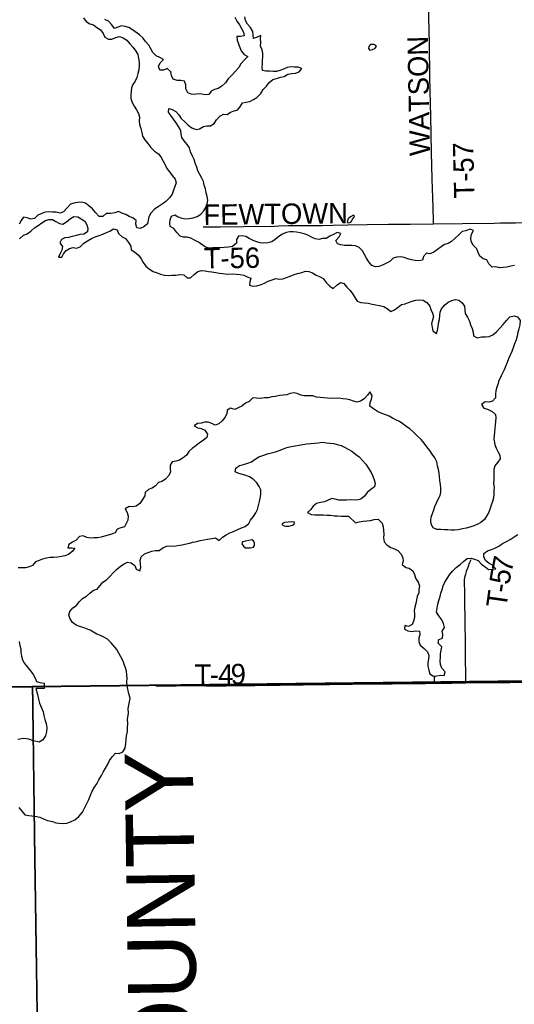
# Model space of a CAD drawing. Header units: feet. Extents: x 2113747 to 2516209, y 960708 to 1356798.
# Tile 34 of 244: x 2358659 to 2365910, y 1086864 to 1101303. Entities that reach past the tile are written whole.
import ezdxf

# ---------------------------------------------------------------- set-up
doc = ezdxf.new("R2010")
doc.units = ezdxf.units.FT
doc.header["$MEASUREMENT"] = 0
doc.linetypes.add('OhDOT_USTN3', pattern=[0.22, 0.165, -0.055])
for name, color, linetype in [('0_Xref', 7, 'Continuous'), ('GM_X_Adjacent_County', 251, 'OhDOT_USTN3'), ('GM_X_Adjacent_County_Text', 251, 'Continuous'), ('GM_X_County', 251, 'OhDOT_USTN3'), ('GM_X_Major_Lake', 5, 'Continuous'), ('GM_X_Minor_Lake', 5, 'Continuous'), ('GM_X_Minor_River', 5, 'Continuous'), ('GM_X_Township', 251, 'OhDOT_USTN3'), ('GM_X_Township_Road', 4, 'Continuous'), ('GM_X_Township_Road_Text', 4, 'Continuous')]:
    doc.layers.add(name, color=color, linetype=linetype)
doc.layers.add('GM_X_Major_Lake(Construction)', color=5, linetype='Continuous', lineweight=13)
doc.styles.add('Styledgn030', font='dgn030.shx')

# ---------------------------------------------------------------- blocks, each defined once
blk = doc.blocks.new('POR')
at = {"layer": 'GM_X_Adjacent_County', "flags": 128}
for points in [[(2461446, 1146481), (2461815, 1146508), (2468501, 1146594), (2468903, 1146602), (2469250, 1146608), (2470516, 1146626), (2470658, 1146630), (2470854, 1146632), (2471224, 1146630), (2471501, 1146638), (2471535, 1146638), (2471569, 1146639), (2471852, 1146646), (2472669, 1146652), (2474029, 1146683), (2475461, 1146714), (2475598, 1146706), (2476719, 1146718), (2477075, 1146717), (2477431, 1146718), (2477862, 1146726), (2479217, 1146735), (2479591, 1146751), (2480562, 1146753), (2481240, 1146773), (2481592, 1146776), (2485346, 1146802), (2486294, 1146820), (2487526, 1146842), (2487813, 1146848), (2488775, 1146866), (2489784, 1146884), (2492871, 1146938), (2495470, 1146984), (2496130, 1147000), (2496768, 1147012), (2500522, 1147082), (2506258, 1147195), (2506689, 1147200), (2510324, 1147267), (2514318, 1147339), (2514417, 1142875), (2514429, 1142363), (2514456, 1141125), (2514543, 1137215), (2514552, 1136812), (2514607, 1134338), (2514661, 1131872), (2514669, 1131502), (2514823, 1124636), (2514949, 1121808), (2514964, 1121188), (2514978, 1117767), (2515134, 1110742), (2515205, 1107560), (2515275, 1104406), (2515284, 1104009), (2515312, 1102739), (2515440, 1096979), (2515498, 1094334), (2515501, 1094220), (2515531, 1092867), (2515615, 1089067), (2515733, 1083755), (2515777, 1081801), (2515852, 1078428), (2515971, 1073145), (2516037, 1070207), (2516095, 1067574), (2516120, 1066464), (2516201, 1062833), (2516209, 1062481), (2512567, 1062381), (2509164, 1062287), (2505810, 1062193), (2500621, 1062048), (2500414, 1062042), (2498309, 1061984), (2495107, 1061896), (2492469, 1061823), (2489822, 1061750), (2486104, 1061658), (2485005, 1061642), (2479733, 1061565), (2476570, 1061518), (2473214, 1061468), (2472728, 1061433), (2471933, 1061428), (2470175, 1061423), (2468742, 1061393), (2467237, 1061378), (2466844, 1061372), (2464849, 1061343), (2462350, 1061327), (2459830, 1061311), (2458722, 1061304), (2458011, 1061300), (2455381, 1061284), (2453535, 1061272), (2449492, 1061229), (2449376, 1061228), (2449282, 1061227), (2449065, 1061224), (2448923, 1061223), (2448740, 1061222), (2448613, 1061220), (2448474, 1061218), (2448409, 1061217), (2448115, 1061214), (2448102, 1061214), (2447998, 1061213), (2447868, 1061211), (2447734, 1061209), (2447544, 1061207), (2447405, 1061205), (2447279, 1061204), (2447148, 1061202), (2447039, 1061201), (2446927, 1061200), (2446865, 1061199), (2446737, 1061197), (2446704, 1061197), (2446530, 1061195), (2442614, 1061148), (2437390, 1061085), (2433044, 1061031), (2432611, 1061026), (2432542, 1064699), (2432414, 1071500), (2429751, 1071479), (2427171, 1071459), (2425200, 1071443), (2424849, 1071441), (2422738, 1071424), (2419992, 1071403), (2417303, 1071375), (2415738, 1071335), (2413099, 1071267), (2412743, 1071257), (2411790, 1071233), (2411809, 1070008), (2411868, 1066266), (2411872, 1065982), (2411934, 1062301), (2411955, 1060661), (2409201, 1060630), (2406943, 1060605), (2403484, 1060566), (2401658, 1060545), (2401082, 1060539), (2397145, 1060494), (2396853, 1060491), (2396714, 1060489), (2396646, 1060488), (2396320, 1060485), (2395972, 1060481), (2395754, 1060478), (2395607, 1060476), (2395309, 1060473), (2395153, 1060471), (2394961, 1060469), (2394781, 1060467), (2393076, 1060448), (2390208, 1060416), (2389372, 1060406), (2387879, 1060389), (2386524, 1060374), (2384816, 1060355), (2379836, 1060307), (2379648, 1060305), (2377958, 1060290), (2374357, 1060257), (2370152, 1060185), (2369459, 1060173), (2362013, 1060046), (2361743, 1060041), (2359309, 1060000), (2359287, 1061492), (2359267, 1062870), (2359263, 1063113), (2359261, 1063309), (2359227, 1064330), (2359227, 1064612), (2359220, 1064806), (2359220, 1064937), (2359209, 1065466), (2359204, 1065780), (2359201, 1066097), (2359199, 1066419), (2359197, 1066642), (2359192, 1066862), (2359186, 1066908), (2359177, 1067589), (2359175, 1067907), (2359167, 1068297), (2359157, 1068672), (2359151, 1068908), (2359149, 1069014), (2359121, 1070553), (2359123, 1070999), (2359120, 1072859), (2359117, 1073113), (2359100, 1074264), (2359077, 1075795), (2358989, 1081862), (2358880, 1089100), (2358848, 1091522), (2360599, 1091542), (2360811, 1091544), (2363494, 1091575), (2364291, 1091584), (2365146, 1091594), (2368829, 1091637), (2374063, 1091696), (2378988, 1091751), (2379221, 1091753), (2380307, 1091766), (2382125, 1091787), (2382074, 1096083), (2382044, 1104151), (2381679, 1116097), (2381624, 1118858), (2381544, 1122872), (2381524, 1123853), (2381422, 1128859), (2381409, 1129491), (2381388, 1130504), (2381380, 1130882), (2381343, 1132210), (2381336, 1132676), (2381334, 1132856), (2381269, 1137568), (2381235, 1140057), (2381158, 1145150), (2382496, 1145180), (2383055, 1145188), (2388382, 1145259), (2390179, 1145300), (2390674, 1145305), (2391157, 1145315), (2393911, 1145372), (2398484, 1145471), (2403523, 1145588), (2407758, 1145683), (2412897, 1145794), (2413179, 1145801), (2418494, 1145897), (2418652, 1145879), (2418971, 1145882), (2421201, 1145935), (2430211, 1146047), (2431501, 1146076), (2431940, 1146079), (2433884, 1146098), (2434890, 1146115), (2439879, 1146170), (2442911, 1146233), (2443037, 1146236), (2444274, 1146267), (2444666, 1146263), (2445581, 1146287), (2449101, 1146335), (2449776, 1146343), (2450051, 1146346), (2450451, 1146366), (2450952, 1146363), (2452179, 1146359), (2453860, 1146380), (2454115, 1146384), (2454401, 1146388), (2454737, 1146393), (2454902, 1146395), (2456023, 1146410), (2459610, 1146457), (2461446, 1146481)], [(2346501, 996686), (2346283, 996665), (2345680, 996660), (2344145, 996646), (2344130, 996649), (2344060, 996659), (2344005, 996663), (2343946, 996664), (2343923, 996665), (2343899, 996665), (2343806, 996663), (2343772, 996662), (2343731, 996662), (2343640, 996661), (2343440, 996660), (2343358, 996661), (2343347, 996661), (2343337, 996662), (2343275, 996668), (2343254, 996670), (2343129, 996670), (2342883, 996665), (2342703, 996664), (2342492, 996666), (2342051, 996672), (2342025, 996674), (2342005, 996677), (2341988, 996683), (2338743, 996679), (2335510, 996692), (2333434, 996701), (2332100, 996700), (2329181, 996697), (2329152, 995411), (2329124, 994175), (2326840, 994249), (2326566, 994258), (2323302, 994364), (2318495, 994521), (2318418, 991580), (2318389, 990457), (2318357, 989169), (2318255, 985163), (2318188, 982547), (2318166, 981646), (2318061, 978159), (2317909, 973125), (2317887, 972409), (2317774, 968635), (2317750, 967874), (2315491, 967887), (2314260, 967896), (2311196, 967914), (2309088, 967943), (2307368, 967969), (2304256, 968014), (2303811, 968017), (2303354, 968019), (2303003, 968024), (2302648, 968030), (2302233, 968036), (2301830, 968022), (2300402, 968044), (2300069, 968049), (2297101, 968095), (2296592, 968103), (2292919, 968108), (2288216, 968150), (2287501, 968160), (2286951, 968168), (2285626, 968187), (2280722, 968218), (2272659, 968235), (2270238, 968238), (2265711, 968240), (2264331, 968240), (2260640, 968285), (2260946, 968539), (2261456, 968823), (2262477, 969650), (2262984, 969822), (2263502, 969934), (2264011, 970226), (2264085, 970742), (2263732, 971249), (2263225, 971652), (2263021, 971730), (2262781, 971821), (2262721, 971844), (2262214, 971872), (2261703, 971959), (2260105, 972490), (2259584, 972510), (2259079, 972653), (2258559, 972903), (2258050, 972955), (2257525, 973068), (2256998, 973008), (2256626, 972503), (2255796, 970471), (2255025, 968928), (2254521, 968572), (2253837, 968476), (2253355, 968407), (2252800, 968322), (2251259, 968089), (2245496, 967220), (2243670, 966925), (2240387, 966394), (2235785, 965650), (2235507, 965607), (2232817, 965186), (2232372, 965117), (2231408, 964969), (2231146, 964928), (2230233, 964788), (2224423, 963889), (2224410, 963887), (2223431, 963729), (2220392, 963239), (2216348, 962587), (2213677, 962155), (2211388, 961785), (2205329, 960811), (2204689, 960708), (2204662, 968294), (2204646, 972822), (2204646, 972877), (2204618, 980822), (2204600, 985576), (2204621, 987650), (2204548, 994125), (2204539, 995545), (2204528, 997304), (2204524, 998046), (2204498, 1002246), (2204460, 1006231), (2204446, 1007585), (2204396, 1012421), (2204391, 1012891), (2204405, 1018278), (2204394, 1019758), (2204396, 1020517), (2204379, 1020841), (2204391, 1021803), (2204388, 1022494), (2204388, 1022770), (2204388, 1022837), (2204387, 1023044), (2204303, 1026249), (2204359, 1029499), (2204344, 1030439), (2204262, 1034310), (2204255, 1035776), (2204229, 1040690), (2204199, 1046565), (2204184, 1049044), (2204131, 1055650), (2204109, 1058317), (2204108, 1058407), (2204102, 1059211), (2204097, 1059892), (2204085, 1062073), (2204074, 1062671), (2204592, 1062652), (2205426, 1062621), (2210448, 1062486), (2212077, 1062442), (2214252, 1062298), (2216024, 1062234), (2218716, 1062135), (2224371, 1061928), (2226221, 1061860), (2226856, 1061837), (2228638, 1061772), (2234873, 1061544), (2237828, 1061436), (2239174, 1061390), (2240259, 1061347), (2240479, 1061338), (2245773, 1061157), (2247613, 1061077), (2251064, 1060965), (2252022, 1060939), (2254917, 1060860), (2259350, 1060738), (2259905, 1060723), (2262069, 1060670), (2262468, 1060662), (2262494, 1060660), (2262578, 1060658), (2262905, 1060648), (2263523, 1060622), (2264179, 1060605), (2264764, 1060590), (2266030, 1060558), (2267009, 1060529), (2267105, 1064278), (2267119, 1064405), (2267123, 1064546), (2267218, 1067680), (2267224, 1068546), (2267310, 1072879), (2267407, 1076551), (2267570, 1083741), (2267583, 1084035), (2267594, 1084592), (2267628, 1085890), (2267674, 1087762), (2267760, 1089304), (2267778, 1090418), (2268200, 1090405), (2270733, 1090435), (2271751, 1090471), (2272585, 1090487), (2273842, 1090511), (2274067, 1090515), (2275300, 1090545), (2275354, 1090544), (2275965, 1090561), (2276111, 1090564), (2279737, 1090638), (2280571, 1090646), (2281184, 1090660), (2283974, 1090692), (2287536, 1090733), (2291695, 1090779), (2294190, 1090795), (2294565, 1090800), (2298147, 1090820), (2299145, 1090827), (2299895, 1090831), (2301402, 1090840), (2307056, 1090903), (2313863, 1090917), (2318107, 1090974), (2324108, 1091056), (2326732, 1091091), (2326938, 1091094), (2328615, 1091117), (2328725, 1091118), (2331837, 1091161), (2333216, 1091180), (2335157, 1091206), (2341799, 1091296), (2342697, 1091308), (2345661, 1091348), (2348514, 1091386), (2352195, 1091435), (2355371, 1091477), (2358848, 1091522), (2358880, 1089100), (2358989, 1081862), (2359077, 1075795), (2359100, 1074264), (2359117, 1073113), (2359120, 1072859), (2359123, 1070999), (2359121, 1070553), (2359149, 1069014), (2359151, 1068908), (2359157, 1068672), (2359167, 1068297), (2359175, 1067907), (2359177, 1067589), (2359186, 1066908), (2359192, 1066862), (2359197, 1066642), (2359199, 1066419), (2359201, 1066097), (2359204, 1065780), (2359209, 1065466), (2359220, 1064937), (2359220, 1064806), (2359227, 1064612), (2359227, 1064330), (2359261, 1063309), (2359263, 1063113), (2359267, 1062870), (2359287, 1061492), (2359309, 1060000), (2359372, 1054688), (2359375, 1054438), (2359384, 1053642), (2359405, 1051846), (2359411, 1051373), (2359435, 1049379), (2359498, 1044029), (2359500, 1043884), (2359531, 1041219), (2359561, 1038682), (2359563, 1038569), (2359598, 1035611), (2359633, 1032629), (2359687, 1028035), (2359700, 1026946), (2359745, 1022879), (2359781, 1019525), (2359871, 1011833), (2360041, 1004528), (2360047, 1003475), (2360075, 1000767), (2360086, 1000743), (2360092, 1000724), (2360095, 1000700), (2360092, 1000665), (2360090, 1000651), (2360085, 1000617), (2360080, 1000554), (2360079, 1000500), (2360082, 1000454), (2360084, 1000441), (2360087, 1000429), (2360088, 1000406), (2360088, 1000358), (2360097, 998033), (2360102, 996698), (2359652, 996691), (2358952, 996686), (2358943, 996687), (2358419, 996691), (2358033, 996691), (2357318, 996684), (2357119, 996682), (2357033, 996681), (2356729, 996679), (2356356, 996674), (2355850, 996669), (2355636, 996665), (2355399, 996667), (2355207, 996668), (2354923, 996669), (2354630, 996666), (2354311, 996664), (2353876, 996661), (2353810, 996664), (2353790, 996667), (2353730, 996667), (2353580, 996667), (2353354, 996664), (2353227, 996661), (2352936, 996661), (2352543, 996665), (2351984, 996653), (2350868, 996644), (2350165, 996644), (2349779, 996645), (2349617, 996647), (2349487, 996647), (2349403, 996652), (2349327, 996658), (2349265, 996660), (2349206, 996662), (2349161, 996661), (2349080, 996658), (2348736, 996661), (2347330, 996649), (2347068, 996654), (2346837, 996655), (2346771, 996660), (2346660, 996673), (2346582, 996686), (2346523, 996692), (2346501, 996686)]]:
    blk.add_lwpolyline(points, dxfattribs=at)
at = {"layer": 'GM_X_County', "flags": 128}
blk.add_lwpolyline([(2353397, 1222451), (2356858, 1222526), (2358764, 1222568), (2364180, 1222723), (2365829, 1222755), (2369645, 1222836), (2372194, 1222881), (2374472, 1222924), (2379690, 1223029), (2379735, 1219826), (2379742, 1219374), (2379833, 1216178), (2380014, 1209139), (2380003, 1203413), (2380022, 1202249), (2380179, 1195356), (2380181, 1194352), (2380359, 1187412), (2380412, 1186569), (2380419, 1184193), (2380463, 1181823), (2380682, 1170163), (2380746, 1166807), (2380771, 1165044), (2380824, 1161382), (2380824, 1161039), (2380878, 1157552), (2380892, 1156694), (2381026, 1152330), (2381034, 1152023), (2381158, 1145150), (2381235, 1140057), (2381269, 1137568), (2381334, 1132856), (2381336, 1132676), (2381343, 1132210), (2381380, 1130882), (2381388, 1130504), (2381409, 1129491), (2381422, 1128859), (2381524, 1123853), (2381544, 1122872), (2381624, 1118858), (2381679, 1116097), (2382044, 1104151), (2382074, 1096083), (2382125, 1091787), (2380307, 1091766), (2379221, 1091753), (2378988, 1091751), (2374063, 1091696), (2368829, 1091637), (2365146, 1091594), (2364291, 1091584), (2363494, 1091575), (2360811, 1091544), (2360599, 1091542), (2358848, 1091522), (2355371, 1091477), (2352195, 1091435), (2348514, 1091386), (2345661, 1091348), (2342697, 1091308), (2341799, 1091296), (2335157, 1091206), (2333216, 1091180), (2331837, 1091161), (2328725, 1091118), (2328615, 1091117), (2326938, 1091094), (2326732, 1091091), (2324108, 1091056), (2318107, 1090974), (2313863, 1090917), (2307056, 1090903), (2301402, 1090840), (2299895, 1090831), (2299145, 1090827), (2298147, 1090820), (2294565, 1090800), (2294190, 1090795), (2291695, 1090779), (2287536, 1090733), (2283974, 1090692), (2281184, 1090660), (2280571, 1090646), (2279737, 1090638), (2276111, 1090564), (2275965, 1090561), (2275354, 1090544), (2275300, 1090545), (2274067, 1090515), (2274049, 1092053), (2274045, 1093010), (2274019, 1094549), (2274003, 1096382), (2273944, 1101977), (2273923, 1103969), (2273928, 1105260), (2273895, 1107881), (2273890, 1108659), (2273892, 1109492), (2273890, 1109708), (2273889, 1109866), (2273885, 1110318), (2273884, 1110420), (2273881, 1110748), (2273878, 1111173), (2273872, 1111794), (2273868, 1112294), (2273861, 1113069), (2273860, 1113281), (2273857, 1113575), (2273857, 1113636), (2273852, 1114201), (2273851, 1114281), (2273848, 1114656), (2273845, 1115019), (2273878, 1116829), (2273877, 1118817), (2273859, 1119170), (2273866, 1121327), (2273809, 1124393), (2273800, 1125028), (2273794, 1125938), (2273794, 1126045), (2273791, 1126395), (2273784, 1127599), (2273782, 1127896), (2273782, 1128013), (2273776, 1128908), (2273762, 1131307), (2273735, 1134958), (2273727, 1137672), (2273708, 1143906), (2273707, 1144117), (2273652, 1147706), (2273648, 1148193), (2273645, 1148717), (2273636, 1149823), (2273632, 1150488), (2273596, 1155295), (2273585, 1158808), (2273560, 1160546), (2273539, 1163372), (2273486, 1167056), (2273465, 1168621), (2273462, 1168895), (2273426, 1173044), (2273428, 1173104), (2273415, 1174720), (2273392, 1176176), (2273394, 1176620), (2273384, 1177023), (2273358, 1177776), (2273351, 1179125), (2273359, 1179654), (2273321, 1182083), (2273216, 1187364), (2273164, 1190519), (2273176, 1191453), (2273228, 1192712), (2273152, 1195400), (2273193, 1198453), (2273071, 1206556), (2272991, 1215563), (2272975, 1216501), (2272977, 1217406), (2272968, 1218487), (2272962, 1219225), (2272959, 1219527), (2272955, 1219996), (2272952, 1220381), (2272949, 1220734), (2272946, 1221095), (2272941, 1221646), (2274226, 1221624), (2276584, 1221584), (2279436, 1221567), (2287284, 1221586), (2287634, 1221587), (2288155, 1221588), (2289133, 1221589), (2291838, 1221592), (2294724, 1221588), (2295595, 1221591), (2298613, 1221605), (2299175, 1221609), (2303374, 1221676), (2308426, 1221766), (2313088, 1221841), (2315600, 1221874), (2319071, 1221920), (2326584, 1222061), (2327982, 1222076), (2333341, 1222133), (2335682, 1222157), (2338510, 1222201), (2341239, 1222245), (2343737, 1222286), (2344324, 1222288), (2349300, 1222361), (2350843, 1222395), (2353397, 1222451)], dxfattribs=at)
at = {"layer": 'GM_X_Major_Lake'}
blk.add_line((2360233, 1091540), (2359019, 1091526), dxfattribs=at)
at = {"layer": 'GM_X_Major_Lake', "flags": 128}
for points in [[(2361815, 1101338), (2361844, 1101280), (2361881, 1101225), (2361912, 1101173), (2361939, 1101122), (2361952, 1101066), (2361895, 1101054), (2361844, 1101055), (2361847, 1101003), (2361867, 1100950), (2361888, 1100896), (2361907, 1100844), (2361950, 1100793), (2362004, 1100762), (2361953, 1100712), (2361902, 1100657), (2361873, 1100602), (2361824, 1100549), (2361775, 1100492), (2361717, 1100435), (2361676, 1100376), (2361622, 1100330), (2361567, 1100295), (2361515, 1100278), (2361464, 1100255), (2361433, 1100204), (2361383, 1100203), (2361330, 1100210), (2361274, 1100215), (2361222, 1100206), (2361172, 1100211), (2361122, 1100232), (2361093, 1100290), (2361093, 1100348), (2361074, 1100400), (2361022, 1100413), (2360970, 1100412), (2360909, 1100433), (2360886, 1100486), (2360875, 1100540), (2360820, 1100585), (2360767, 1100564), (2360715, 1100561), (2360695, 1100617), (2360717, 1100668), (2360766, 1100719), (2360715, 1100748), (2360658, 1100771), (2360609, 1100822), (2360580, 1100874), (2360551, 1100927), (2360506, 1100981), (2360469, 1101032), (2360418, 1101081), (2360312, 1101155), (2360258, 1101186), (2360205, 1101203), (2360151, 1101212), (2360099, 1101195), (2360048, 1101174), (2360012, 1101228), (2359959, 1101281), (2359909, 1101308)], [(2359596, 1101328), (2359635, 1101276), (2359686, 1101243), (2359740, 1101226), (2359791, 1101189), (2359844, 1101154), (2359881, 1101099)], [(2361387, 1098551), (2361410, 1098602), (2361419, 1098654), (2361410, 1098708), (2361395, 1098766), (2361384, 1098820), (2361363, 1098874), (2361352, 1098928), (2361331, 1098980), (2361300, 1099035), (2361269, 1099087), (2361255, 1099139), (2361230, 1099198), (2361215, 1099254), (2361186, 1099310), (2361163, 1099366), (2361150, 1099422), (2361113, 1099473), (2361070, 1099524), (2361035, 1099576), (2361028, 1099626), (2361020, 1099678), (2360989, 1099736), (2360954, 1099789), (2360913, 1099842), (2360874, 1099898), (2360841, 1099949), (2360846, 1100000), (2360896, 1099987), (2360947, 1099958), (2360990, 1099906), (2361025, 1099855), (2361078, 1099804), (2361131, 1099757), (2361182, 1099715), (2361245, 1099693), (2361296, 1099700), (2361352, 1099737), (2361404, 1099744), (2361456, 1099747), (2361509, 1099782), (2361546, 1099833), (2361595, 1099886), (2361649, 1099915), (2361699, 1099914), (2361750, 1099948), (2361804, 1099967), (2361858, 1099982), (2361897, 1100035), (2361926, 1100086), (2361980, 1100095), (2362034, 1100102), (2362085, 1100131), (2362136, 1100162), (2362195, 1100221), (2362228, 1100278), (2362277, 1100329), (2362318, 1100380), (2362372, 1100424), (2362423, 1100441), (2362481, 1100462), (2362539, 1100469), (2362590, 1100504), (2362648, 1100516), (2362702, 1100521), (2362756, 1100538), (2362795, 1100589), (2362741, 1100608), (2362687, 1100605), (2362632, 1100612), (2362580, 1100603), (2362527, 1100579), (2362475, 1100556), (2362423, 1100543), (2362373, 1100544), (2362321, 1100549), (2362269, 1100548), (2362219, 1100557), (2362212, 1100607), (2362219, 1100657), (2362218, 1100710), (2362225, 1100760), (2362226, 1100810), (2362215, 1100862), (2362192, 1100916), (2362193, 1100968), (2362192, 1101020), (2362193, 1101070), (2362141, 1101047), (2362089, 1101026), (2362082, 1101080), (2362077, 1101130), (2362044, 1101186), (2361997, 1101239), (2361972, 1101291), (2361959, 1101343)], [(2359881, 1101099), (2359906, 1101047), (2359959, 1101016), (2360011, 1101019), (2360070, 1101040), (2360122, 1101055), (2360178, 1101038), (2360231, 1101003), (2360274, 1100950), (2360323, 1100897), (2360363, 1100843), (2360390, 1100790), (2360401, 1100734), (2360412, 1100682), (2360413, 1100629), (2360404, 1100567), (2360389, 1100512), (2360376, 1100456), (2360351, 1100403), (2360316, 1100352), (2360297, 1100302), (2360292, 1100252), (2360287, 1100199), (2360288, 1100145), (2360307, 1100087), (2360338, 1100036), (2360370, 1099982), (2360399, 1099927), (2360414, 1099873), (2360413, 1099822), (2360418, 1099764), (2360435, 1099706), (2360450, 1099647), (2360461, 1099595), (2360492, 1099539), (2360536, 1099486), (2360581, 1099430), (2360634, 1099377), (2360693, 1099334), (2360734, 1099281), (2360763, 1099229), (2360792, 1099174), (2360817, 1099122), (2360856, 1099071), (2360893, 1099019), (2360938, 1098964), (2360952, 1098910), (2360914, 1098805), (2360895, 1098746), (2360856, 1098689), (2360803, 1098636), (2360749, 1098597), (2360688, 1098559), (2360635, 1098522), (2360582, 1098467), (2360555, 1098414), (2360542, 1098362), (2360531, 1098311), (2360478, 1098264), (2360426, 1098241), (2360376, 1098252), (2360361, 1098306), (2360368, 1098358), (2360317, 1098397), (2360266, 1098418), (2360216, 1098446), (2360159, 1098466), (2360107, 1098488), (2360053, 1098470), (2359989, 1098459), (2359929, 1098460), (2359878, 1098417), (2359826, 1098416), (2359773, 1098473), (2359727, 1098528), (2359674, 1098575), (2359622, 1098612), (2359565, 1098627), (2359511, 1098624), (2359453, 1098611), (2359402, 1098596), (2359349, 1098539), (2359304, 1098486), (2359252, 1098466), (2359194, 1098481), (2359142, 1098478), (2359087, 1098485), (2359033, 1098482), (2358982, 1098459), (2358926, 1098436), (2358875, 1098389), (2358823, 1098380), (2358771, 1098395), (2358716, 1098408), (2358683, 1098357), (2358654, 1098306)], [(2365199, 1098207), (2365145, 1098199), (2365096, 1098146), (2365045, 1098099), (2364992, 1098050), (2364941, 1098021), (2364889, 1098008), (2364836, 1097970), (2364784, 1097935), (2364733, 1097896), (2364673, 1097871), (2364621, 1097880), (2364580, 1097829), (2364563, 1097778), (2364509, 1097767), (2364459, 1097770), (2364405, 1097779), (2364352, 1097798), (2364298, 1097817), (2364248, 1097826), (2364190, 1097819), (2364136, 1097804), (2364085, 1097758), (2363978, 1097702), (2363926, 1097683), (2363874, 1097678), (2363824, 1097697), (2363780, 1097752), (2363745, 1097804), (2363712, 1097859), (2363683, 1097911), (2363638, 1097962), (2363584, 1097985), (2363529, 1097992), (2363473, 1097991), (2363423, 1097992), (2363369, 1098001), (2363319, 1098014), (2363296, 1098066), (2363341, 1098117), (2363366, 1098169), (2363315, 1098182), (2363258, 1098155), (2363204, 1098130), (2363151, 1098095), (2363097, 1098094), (2363045, 1098081), (2362989, 1098090), (2362936, 1098115), (2362883, 1098144), (2362831, 1098161), (2362771, 1098178), (2362718, 1098185), (2362668, 1098192), (2362618, 1098193), (2362566, 1098183), (2362511, 1098158), (2362459, 1098125), (2362406, 1098080), (2362355, 1098045), (2362297, 1098030), (2362239, 1098026), (2362187, 1098031), (2362134, 1098046), (2362082, 1098065), (2362023, 1098092), (2361973, 1098121), (2361920, 1098134), (2361866, 1098129), (2361839, 1098079), (2361836, 1098026), (2361781, 1097975), (2361719, 1097966), (2361657, 1097962), (2361605, 1097959), (2361541, 1097958), (2361489, 1097955), (2361437, 1097954), (2361385, 1097969), (2361279, 1098039), (2361222, 1098072), (2361170, 1098101), (2361116, 1098114), (2361063, 1098115), (2361011, 1098130), (2360962, 1098183), (2360917, 1098239), (2360866, 1098270), (2360861, 1098320), (2360866, 1098370), (2360883, 1098421), (2360935, 1098440), (2360985, 1098413), (2361036, 1098390), (2361088, 1098381), (2361144, 1098386), (2361204, 1098399), (2361260, 1098418), (2361315, 1098449), (2361360, 1098501), (2361387, 1098551)], [(2358659, 1098091), (2358716, 1098143), (2358769, 1098164), (2358823, 1098201), (2358878, 1098250), (2358931, 1098285), (2358982, 1098325), (2359036, 1098360), (2359088, 1098375), (2359138, 1098374), (2359190, 1098343), (2359241, 1098312), (2359291, 1098305), (2359345, 1098340), (2359402, 1098385), (2359455, 1098418), (2359511, 1098411), (2359562, 1098382), (2359615, 1098349), (2359646, 1098296), (2359657, 1098244), (2359654, 1098191), (2359602, 1098160), (2359543, 1098151), (2359491, 1098136), (2359431, 1098121), (2359375, 1098108), (2359321, 1098103), (2359270, 1098081), (2359247, 1098029), (2359286, 1097977), (2359279, 1097925), (2359254, 1097874), (2359227, 1097820), (2359277, 1097819), (2359302, 1097869), (2359339, 1097920), (2359390, 1097947), (2359442, 1097960), (2359492, 1097953), (2359544, 1097970), (2359599, 1098028), (2359655, 1098061), (2359712, 1098094), (2359768, 1098119), (2359825, 1098139), (2359877, 1098156), (2359931, 1098181), (2359982, 1098200), (2360034, 1098237), (2360086, 1098222), (2360109, 1098168), (2360160, 1098119), (2360211, 1098092), (2360256, 1098037), (2360287, 1097981), (2360292, 1097929), (2360343, 1097900), (2360402, 1097851), (2360441, 1097794), (2360468, 1097740), (2360509, 1097687), (2360564, 1097642), (2360617, 1097608), (2360675, 1097592), (2360726, 1097571), (2360782, 1097554), (2360840, 1097553), (2360892, 1097554), (2360948, 1097557), (2361008, 1097564), (2361064, 1097563), (2361115, 1097518), (2361165, 1097519), (2361217, 1097564), (2361270, 1097609), (2361323, 1097627), (2361378, 1097618), (2361428, 1097611), (2361478, 1097606), (2361534, 1097595), (2361587, 1097584), (2361637, 1097579)], [(2365914, 1097697), (2365859, 1097688), (2365803, 1097675), (2365747, 1097668), (2365695, 1097665), (2365642, 1097678), (2365588, 1097672), (2365537, 1097724), (2365510, 1097779), (2365454, 1097796), (2365403, 1097833), (2365382, 1097889), (2365361, 1097943), (2365308, 1097996), (2365277, 1098052), (2365271, 1098106), (2365284, 1098158), (2365311, 1098211), (2365261, 1098230), (2365209, 1098213), (2365199, 1098207)], [(2361637, 1097579), (2361699, 1097572), (2361783, 1097574), (2361839, 1097571), (2361893, 1097566), (2361944, 1097557), (2361996, 1097534), (2362047, 1097511), (2362032, 1097460), (2362029, 1097410), (2362079, 1097393), (2362137, 1097402), (2362197, 1097419), (2362248, 1097438), (2362304, 1097468), (2362360, 1097489), (2362413, 1097506), (2362464, 1097497), (2362518, 1097502), (2362569, 1097523), (2362625, 1097542), (2362681, 1097564), (2362732, 1097579), (2362796, 1097594), (2362848, 1097613), (2362900, 1097610), (2362952, 1097589), (2363005, 1097558), (2363056, 1097535), (2363106, 1097506), (2363151, 1097451), (2363205, 1097395), (2363257, 1097362), (2363310, 1097410), (2363362, 1097447), (2363412, 1097436), (2363457, 1097382), (2363502, 1097331), (2363541, 1097276), (2363608, 1097173), (2363662, 1097154), (2363712, 1097153), (2363768, 1097146), (2363827, 1097131), (2363881, 1097122), (2363933, 1097113), (2363996, 1097096), (2364048, 1097067), (2364099, 1097026), (2364153, 1097049), (2364206, 1097088), (2364257, 1097124), (2364309, 1097137), (2364361, 1097156), (2364413, 1097173), (2364468, 1097188), (2364520, 1097195), (2364573, 1097190), (2364627, 1097155), (2364672, 1097104), (2364685, 1097052), (2364711, 1097000), (2364726, 1096948), (2364709, 1096898), (2364698, 1096846), (2364705, 1096791), (2364718, 1096738), (2364769, 1096700), (2364784, 1096751), (2364793, 1096801), (2364800, 1096852), (2364812, 1096908), (2364817, 1096964), (2364824, 1097015), (2364845, 1097065), (2364888, 1097118), (2364940, 1097162), (2364995, 1097185), (2365047, 1097200), (2365097, 1097191), (2365148, 1097152), (2365179, 1097100), (2365186, 1097048), (2365189, 1096996), (2365226, 1096941), (2365256, 1096881), (2365269, 1096829), (2365292, 1096773), (2365309, 1096719), (2365314, 1096669), (2365367, 1096636), (2365430, 1096650), (2365486, 1096653), (2365542, 1096658), (2365594, 1096683), (2365647, 1096726), (2365698, 1096779), (2365745, 1096835), (2365798, 1096890), (2365847, 1096943), (2365907, 1096958)], [(2365907, 1096958), (2365959, 1096943), (2365994, 1096890), (2365992, 1096826), (2365979, 1096771), (2365964, 1096715), (2365953, 1096664), (2365938, 1096610), (2365913, 1096551), (2365894, 1096492), (2365875, 1096436), (2365850, 1096383), (2365823, 1096328), (2365806, 1096274), (2365783, 1096217), (2365764, 1096167), (2365739, 1096119), (2365719, 1096082), (2365679, 1095998)], [(2365679, 1095998), (2365672, 1095966), (2365653, 1095913), (2365642, 1095861), (2365637, 1095809), (2365636, 1095759), (2365591, 1095708), (2365537, 1095692), (2365481, 1095701), (2365430, 1095660), (2365465, 1095605), (2365517, 1095590), (2365584, 1095555), (2365637, 1095514), (2365638, 1095462), (2365635, 1095410), (2365632, 1095359), (2365623, 1095309), (2365620, 1095259), (2365615, 1095203), (2365608, 1095150), (2365624, 1095075), (2365643, 1095021), (2365668, 1094969), (2365699, 1094916), (2365702, 1094864), (2365667, 1094813), (2365624, 1094760), (2365611, 1094705), (2365610, 1094653), (2365609, 1094603), (2365610, 1094553), (2365607, 1094503), (2365616, 1094447), (2365611, 1094397), (2365610, 1094344), (2365605, 1094292), (2365592, 1094238), (2365569, 1094183), (2365556, 1094133), (2365535, 1094082), (2365504, 1094024), (2365473, 1093973), (2365420, 1093928), (2365366, 1093899), (2365315, 1093882), (2365259, 1093863), (2365203, 1093848), (2365149, 1093836), (2365088, 1093823), (2365036, 1093818), (2364986, 1093819), (2364936, 1093822), (2364886, 1093823), (2364835, 1093826), (2364777, 1093827), (2364723, 1093850), (2364692, 1093904), (2364685, 1093958), (2364694, 1094010), (2364711, 1094061), (2364730, 1094113), (2364747, 1094166), (2364770, 1094220)], [(2364770, 1094220), (2364795, 1094271), (2364824, 1094325), (2364835, 1094376), (2364832, 1094430), (2364827, 1094486), (2364819, 1094544), (2364814, 1094604), (2364809, 1094654), (2364798, 1094706), (2364785, 1094760), (2364774, 1094818), (2364743, 1094877), (2364706, 1094931), (2364671, 1094986), (2364626, 1095040), (2364590, 1095093), (2364543, 1095146), (2364488, 1095199), (2364431, 1095256), (2364378, 1095305), (2364327, 1095337), (2364277, 1095378), (2364226, 1095411), (2364175, 1095434), (2364125, 1095459), (2364074, 1095488), (2364012, 1095511), (2363957, 1095534), (2363907, 1095557), (2363846, 1095594), (2363793, 1095637), (2363796, 1095687), (2363817, 1095738), (2363826, 1095790), (2363793, 1095846), (2363756, 1095795), (2363711, 1095742), (2363658, 1095709), (2363606, 1095696), (2363554, 1095707), (2363501, 1095728), (2363451, 1095737), (2363399, 1095744), (2363345, 1095751), (2363229, 1095749), (2363172, 1095754), (2363064, 1095764), (2363010, 1095765), (2362956, 1095786), (2362904, 1095789), (2362830, 1095787), (2362779, 1095798), (2362729, 1095822), (2362679, 1095831), (2362627, 1095820), (2362575, 1095801), (2362523, 1095798), (2362467, 1095791), (2362409, 1095779), (2362355, 1095772), (2362302, 1095757), (2362246, 1095758), (2362188, 1095749), (2362126, 1095752), (2362076, 1095757), (2362025, 1095706), (2361969, 1095679), (2361916, 1095634), (2361862, 1095609), (2361811, 1095584), (2361752, 1095607), (2361699, 1095576), (2361694, 1095521), (2361667, 1095471), (2361630, 1095418), (2361579, 1095377), (2361525, 1095358), (2361475, 1095379), (2361424, 1095402), (2361372, 1095403), (2361320, 1095386), (2361268, 1095383), (2361217, 1095348), (2361270, 1095319), (2361322, 1095306), (2361372, 1095281), (2361415, 1095227), (2361403, 1095175), (2361347, 1095132), (2361296, 1095099), (2361241, 1095052), (2361189, 1095015), (2361138, 1094970), (2361105, 1094919), (2361054, 1094880), (2361003, 1094843), (2360949, 1094828), (2360897, 1094821), (2360866, 1094770), (2360863, 1094720)], [(2362165, 1094891), (2362226, 1094914), (2362290, 1094935), (2362350, 1094952), (2362409, 1094967), (2362463, 1094985), (2362525, 1095010), (2362578, 1095031), (2362640, 1095044), (2362698, 1095053), (2362752, 1095062), (2362808, 1095075), (2362867, 1095082), (2362927, 1095088), (2362981, 1095095), (2363037, 1095100), (2363099, 1095105), (2363155, 1095100), (2363207, 1095095), (2363264, 1095086), (2363314, 1095073), (2363372, 1095058), (2363423, 1095035), (2363475, 1095006), (2363528, 1094975), (2363583, 1094933), (2363636, 1094892), (2363689, 1094835), (2363734, 1094784), (2363779, 1094715), (2363810, 1094661), (2363835, 1094607), (2363856, 1094556), (2363870, 1094502), (2363861, 1094452), (2363809, 1094414), (2363754, 1094369), (2363715, 1094316), (2363662, 1094271), (2363604, 1094258), (2363504, 1094260), (2363452, 1094257), (2363392, 1094256), (2363336, 1094259), (2363284, 1094270), (2363233, 1094281), (2363182, 1094256), (2363126, 1094231), (2363070, 1094222), (2363013, 1094207), (2362961, 1094170), (2362928, 1094119), (2362877, 1094078), (2362934, 1094047), (2362988, 1094044), (2363046, 1094043), (2363108, 1094042), (2363162, 1094039), (2363216, 1094038), (2363268, 1094027), (2363320, 1094028), (2363377, 1094023), (2363429, 1094024), (2363479, 1094021), (2363581, 1093923), (2363638, 1093938), (2363694, 1093951), (2363748, 1093956), (2363800, 1093957), (2363858, 1093972), (2363914, 1093979), (2363971, 1093918), (2363986, 1093864), (2363993, 1093812), (2363996, 1093756), (2363995, 1093704), (2364004, 1093648), (2364047, 1093597), (2364100, 1093564), (2364155, 1093545), (2364205, 1093518), (2364252, 1093466), (2364277, 1093413), (2364280, 1093363), (2364267, 1093312), (2364318, 1093269), (2364368, 1093260), (2364423, 1093221), (2364448, 1093169), (2364461, 1093114), (2364502, 1093056), (2364521, 1093000), (2364512, 1092948), (2364513, 1092898), (2364486, 1092845), (2364469, 1092741), (2364453, 1092690), (2364444, 1092640), (2364445, 1092590), (2364445, 1092534), (2364432, 1092483)], [(2360233, 1091540), (2360232, 1091592), (2360233, 1091642), (2360230, 1091696), (2360225, 1091747), (2360212, 1091798), (2360189, 1091852), (2360170, 1091906), (2360112, 1092013), (2360083, 1092065), (2360000, 1092167), (2359945, 1092218), (2359895, 1092250), (2359842, 1092273), (2359792, 1092292), (2359741, 1092323), (2359691, 1092350), (2359638, 1092371), (2359588, 1092390), (2359535, 1092405), (2359485, 1092424), (2359432, 1092464), (2359399, 1092515), (2359378, 1092569), (2359393, 1092623), (2359440, 1092676), (2359491, 1092713), (2359530, 1092764), (2359582, 1092813), (2359639, 1092850), (2359690, 1092891), (2359743, 1092935), (2359795, 1092954), (2359877, 1093055), (2359930, 1093088), (2359985, 1093140), (2360028, 1093190), (2360079, 1093242), (2360137, 1093289), (2360190, 1093322), (2360242, 1093347), (2360292, 1093340), (2360345, 1093301), (2360368, 1093245), (2360420, 1093220), (2360435, 1093270), (2360432, 1093320), (2360427, 1093374), (2360440, 1093425), (2360491, 1093470), (2360545, 1093491), (2360599, 1093508), (2360652, 1093517), (2360705, 1093518), (2360758, 1093557), (2360811, 1093582), (2360865, 1093585), (2360917, 1093584), (2360973, 1093593), (2361035, 1093602), (2361147, 1093628), (2361198, 1093641), (2361254, 1093653), (2361306, 1093666), (2361358, 1093677), (2361414, 1093686), (2361480, 1093695), (2361531, 1093704), (2361584, 1093663), (2361635, 1093714), (2361687, 1093749), (2361740, 1093776), (2361796, 1093795), (2361859, 1093826), (2361911, 1093853), (2361965, 1093870), (2362018, 1093913), (2362045, 1093964), (2362086, 1094017), (2362123, 1094070), (2362148, 1094120), (2362161, 1094177), (2362177, 1094237), (2362184, 1094288), (2362195, 1094342), (2362194, 1094406), (2362171, 1094458), (2362136, 1094511), (2362081, 1094564), (2362030, 1094597), (2361974, 1094620), (2361924, 1094631), (2361873, 1094647), (2361817, 1094674), (2361828, 1094726), (2361881, 1094765), (2361939, 1094782), (2362006, 1094801), (2362060, 1094817), (2362113, 1094860), (2362165, 1094891)], [(2364432, 1092483), (2364415, 1092433), (2364361, 1092406), (2364305, 1092417), (2364302, 1092367), (2364352, 1092342), (2364404, 1092333), (2364468, 1092342), (2364520, 1092337), (2364527, 1092285), (2364512, 1092234), (2364509, 1092184), (2364529, 1092130), (2364588, 1092081), (2364638, 1092034), (2364658, 1091980), (2364653, 1091926), (2364642, 1091874), (2364643, 1091822), (2364656, 1091766), (2364673, 1091712), (2364724, 1091675), (2364777, 1091682), (2364829, 1091691), (2364883, 1091688), (2364896, 1091740), (2364847, 1091794), (2364830, 1091845), (2364825, 1091899), (2364828, 1091952), (2364829, 1092002), (2364836, 1092058), (2364847, 1092108), (2364796, 1092162), (2364803, 1092212), (2364857, 1092235), (2364864, 1092285), (2364851, 1092337), (2364888, 1092390), (2364873, 1092446), (2364849, 1092503), (2364806, 1092559), (2364771, 1092614), (2364778, 1092674), (2364787, 1092731), (2364806, 1092787), (2364823, 1092844), (2364834, 1092894), (2364853, 1092947), (2364870, 1092999), (2364893, 1093056), (2364926, 1093110), (2364959, 1093163), (2365004, 1093216), (2365057, 1093269), (2365116, 1093312), (2365167, 1093356), (2365218, 1093403), (2365276, 1093406), (2365326, 1093391), (2365379, 1093370), (2365428, 1093318), (2365481, 1093277), (2365533, 1093242), (2365587, 1093243), (2365639, 1093250), (2365592, 1093302), (2365542, 1093327), (2365487, 1093374), (2365462, 1093425), (2365465, 1093476), (2365518, 1093515), (2365576, 1093534), (2365627, 1093555), (2365683, 1093584), (2365738, 1093619), (2365798, 1093650), (2365851, 1093681), (2365906, 1093717), (2365960, 1093754)], [(2360863, 1094720), (2360872, 1094668), (2360841, 1094615), (2360798, 1094564), (2360745, 1094531), (2360693, 1094518), (2360652, 1094467), (2360600, 1094434), (2360549, 1094413), (2360498, 1094370), (2360493, 1094320), (2360462, 1094267), (2360421, 1094210), (2360369, 1094169), (2360316, 1094158), (2360265, 1094165), (2360208, 1094128), (2360233, 1094074), (2360248, 1094021), (2360243, 1093966), (2360220, 1093916), (2360195, 1093865), (2360144, 1093852), (2360086, 1093833), (2360059, 1093780), (2360007, 1093757), (2359955, 1093746), (2359904, 1093731), (2359852, 1093714), (2359800, 1093705), (2359748, 1093703), (2359696, 1093702), (2359646, 1093707), (2359591, 1093732), (2359538, 1093723), (2359489, 1093670), (2359435, 1093643), (2359378, 1093607), (2359367, 1093557), (2359419, 1093558), (2359469, 1093555), (2359428, 1093504), (2359377, 1093461), (2359323, 1093442), (2359271, 1093429), (2359219, 1093420), (2359161, 1093417), (2359105, 1093416), (2359052, 1093405), (2358996, 1093390), (2358944, 1093371), (2358890, 1093352), (2358849, 1093301), (2358798, 1093278), (2358746, 1093267), (2358690, 1093266), (2358636, 1093267)], [(2358651, 1092182), (2358660, 1092128), (2358675, 1092076), (2358678, 1092026), (2358685, 1091970), (2358700, 1091917), (2358728, 1091861), (2358775, 1091808), (2358820, 1091756), (2358859, 1091701), (2358884, 1091649), (2358905, 1091596), (2358957, 1091582), (2359020, 1091574), (2359019, 1091526)], [(2358898, 1091493), (2358920, 1091405), (2358936, 1091341), (2358949, 1091279), (2358980, 1091211), (2359002, 1091151), (2359015, 1091097), (2359030, 1091039), (2359046, 1090981), (2359057, 1090923), (2359054, 1090861), (2359038, 1090801), (2359001, 1090740), (2358947, 1090709), (2358864, 1090726)], [(2358880, 1089625), (2358955, 1089607), (2359019, 1089577), (2359069, 1089558), (2359138, 1089546), (2359188, 1089524), (2359240, 1089519), (2359298, 1089517), (2359350, 1089518), (2359404, 1089540), (2359466, 1089571), (2359527, 1089620), (2359579, 1089682), (2359610, 1089739), (2359640, 1089801), (2359671, 1089866), (2359698, 1089932), (2359724, 1089991), (2359757, 1090047), (2359789, 1090099), (2359820, 1090154), (2359858, 1090218), (2359885, 1090269), (2359917, 1090325), (2359948, 1090378), (2359975, 1090438), (2360013, 1090492), (2360064, 1090547), (2360119, 1090540), (2360172, 1090566), (2360204, 1090620), (2360215, 1090687), (2360218, 1090749), (2360224, 1090799), (2360241, 1090865), (2360239, 1090918), (2360246, 1090982), (2360241, 1091044), (2360255, 1091130), (2360252, 1091200), (2360257, 1091251), (2360271, 1091301), (2360280, 1091353), (2360261, 1091417), (2360243, 1091483), (2360233, 1091540)], [(2359019, 1091526), (2359019, 1091493), (2358898, 1091493)], [(2358864, 1090726), (2358791, 1090752), (2358716, 1090762), (2358632, 1090747)], [(2358646, 1089748), (2358689, 1089694), (2358736, 1089643), (2358791, 1089632), (2358880, 1089625)]]:
    blk.add_lwpolyline(points, dxfattribs=at)
at = {"layer": 'GM_X_Major_Lake(Construction)'}
blk.add_line((2359019, 1091526), (2360233, 1091540), dxfattribs=at)
at = {"layer": 'GM_X_Minor_Lake'}
for p, q in [((2363794, 1100930), (2363778, 1100912)), ((2363473, 1098326), (2363513, 1098333)), ((2362625, 1093881), (2362659, 1093891)), ((2362045, 1093559), (2362089, 1093568))]:
    blk.add_line(p, q, dxfattribs=at)
at = {"layer": 'GM_X_Minor_Lake', "flags": 128}
for points in [[(2363778, 1100912), (2363775, 1100882), (2363793, 1100856), (2363831, 1100867), (2363867, 1100879), (2363892, 1100910), (2363880, 1100926), (2363853, 1100941), (2363801, 1100938), (2363794, 1100930)], [(2363513, 1098333), (2363528, 1098351), (2363536, 1098378), (2363565, 1098408), (2363569, 1098424), (2363555, 1098434), (2363509, 1098413), (2363475, 1098384), (2363458, 1098334), (2363473, 1098326)], [(2362659, 1093891), (2362684, 1093904), (2362690, 1093936), (2362640, 1093941), (2362596, 1093932), (2362542, 1093929), (2362510, 1093915), (2362502, 1093899), (2362537, 1093879), (2362563, 1093874), (2362603, 1093874), (2362625, 1093881)], [(2362089, 1093568), (2362102, 1093590), (2362103, 1093624), (2362085, 1093660), (2362062, 1093674), (2362019, 1093665), (2361973, 1093658), (2361927, 1093647), (2361915, 1093617), (2361938, 1093581), (2361971, 1093560), (2362015, 1093557), (2362045, 1093559)]]:
    blk.add_lwpolyline(points, dxfattribs=at)
at = {"layer": 'GM_X_Minor_River', "flags": 128}
blk.add_lwpolyline([(2364743, 1091677), (2364738, 1091649), (2364737, 1091621), (2364734, 1091591)], dxfattribs=at)
at = {"layer": 'GM_X_Township', "flags": 128}
blk.add_lwpolyline([(2355016, 1118560), (2362961, 1118611), (2368326, 1118723), (2373456, 1118772), (2373701, 1118770), (2381624, 1118858), (2381679, 1116097), (2382044, 1104151), (2382074, 1096083), (2382125, 1091787), (2380307, 1091766), (2379221, 1091753), (2378988, 1091751), (2374063, 1091696), (2368829, 1091637), (2365146, 1091594), (2364291, 1091584), (2363494, 1091575), (2360811, 1091544), (2360599, 1091542), (2358848, 1091522), (2355371, 1091477), (2355327, 1097667), (2355321, 1098179), (2355239, 1104830), (2355017, 1118477), (2355016, 1118560)], dxfattribs=at)
at = {"layer": 'GM_X_Township_Road', "flags": 128}
for points in [[(2364726, 1098309), (2364725, 1098338), (2364719, 1098554), (2364707, 1098964), (2364698, 1099359), (2364687, 1099883), (2364674, 1100459), (2364665, 1100947), (2364646, 1101743), (2364643, 1101792), (2364641, 1101857), (2364638, 1101910), (2364637, 1101965), (2364629, 1102218), (2364618, 1102748), (2364610, 1103066), (2364606, 1103368), (2364597, 1103880), (2364590, 1104280), (2364586, 1104598), (2364580, 1104944), (2364579, 1104972)], [(2361348, 1098266), (2361605, 1098267), (2361941, 1098271), (2362396, 1098277), (2362456, 1098280)], [(2362456, 1098280), (2362597, 1098283), (2362716, 1098283)], [(2362716, 1098283), (2362861, 1098285), (2362986, 1098286)], [(2362986, 1098286), (2363095, 1098287), (2363257, 1098290)], [(2363257, 1098290), (2363471, 1098295), (2363751, 1098298), (2364064, 1098303), (2364385, 1098306), (2364726, 1098309)], [(2364726, 1098309), (2365152, 1098314), (2365614, 1098321), (2365709, 1098322)], [(2365709, 1098322), (2365930, 1098324), (2366174, 1098329), (2366470, 1098334)], [(2365186, 1092730), (2365184, 1092874), (2365183, 1092946), (2365181, 1093015), (2365181, 1093042), (2365180, 1093072), (2365180, 1093085), (2365181, 1093101), (2365183, 1093115), (2365185, 1093127), (2365189, 1093141), (2365193, 1093157), (2365198, 1093174), (2365203, 1093190), (2365209, 1093209), (2365216, 1093231), (2365222, 1093247), (2365227, 1093261), (2365232, 1093275), (2365237, 1093288), (2365243, 1093303), (2365251, 1093322), (2365257, 1093339), (2365264, 1093355), (2365270, 1093369), (2365278, 1093386)], [(2365202, 1091578), (2365200, 1091641), (2365198, 1091788), (2365197, 1091842), (2365196, 1091895), (2365196, 1091942), (2365195, 1092016), (2365195, 1092058), (2365194, 1092112), (2365194, 1092165), (2365193, 1092243), (2365192, 1092392), (2365190, 1092554), (2365187, 1092707), (2365186, 1092730)], [(2365202, 1091578), (2365348, 1091581), (2365476, 1091582), (2365610, 1091584), (2365843, 1091585), (2366062, 1091587)], [(2360657, 1091532), (2360669, 1091532), (2360683, 1091532), (2360702, 1091532), (2360743, 1091532), (2360804, 1091532), (2360862, 1091533)], [(2360862, 1091533), (2360917, 1091535), (2360952, 1091536), (2360991, 1091537), (2361029, 1091538), (2361071, 1091538), (2361127, 1091538), (2361393, 1091536), (2361454, 1091536), (2361513, 1091535), (2361559, 1091536), (2361586, 1091536), (2361616, 1091536), (2361685, 1091536), (2361750, 1091537), (2361789, 1091537), (2361848, 1091538), (2361904, 1091539), (2362107, 1091541), (2362209, 1091542), (2362267, 1091542), (2362318, 1091542), (2362364, 1091543), (2362402, 1091544), (2362480, 1091545), (2362610, 1091547), (2362712, 1091548), (2362816, 1091549), (2362993, 1091553), (2363199, 1091555), (2363387, 1091559), (2363466, 1091560), (2363535, 1091561)], [(2363535, 1091561), (2363638, 1091562), (2363754, 1091562), (2363948, 1091563), (2364119, 1091565), (2364299, 1091566)], [(2364299, 1091566), (2364308, 1091566), (2364453, 1091567), (2364609, 1091569), (2364724, 1091571), (2364839, 1091572), (2364993, 1091575), (2365202, 1091578)]]:
    blk.add_lwpolyline(points, dxfattribs=at)
at = {"layer": 'GM_X_Adjacent_County_Text', "insert": (2361405, 1077210), "char_height": 1000, "attachment_point": 7, "rotation": 90.8358, "line_spacing_factor": 0.8, "style": 'Styledgn030'}
blk.add_mtext('{\\Fdgn000|c0;\\C256;MAHONING COUNTY}', dxfattribs=at)
at = {"layer": 'GM_X_Township_Road_Text', "char_height": 300, "attachment_point": 7, "line_spacing_factor": 0.8, "style": 'Styledgn030'}
for s, insert, rotation in [('{\\Fdgn000|c0;\\C256;WATSON}', (2364681, 1099307), 91.1232), ('{\\Fdgn000|c0;\\C256;T-57}', (2365333, 1098685), 91.4265), ('{\\Fdgn000|c0;\\C256;FEWTOWN}', (2361356, 1098288), 0.671), ('{\\Fdgn000|c0;\\C256;T-56}', (2361360, 1097650), 0.7069), ('{\\Fdgn000|c0;\\C256;7}', (2365870, 1093183), 79.0309), ('{\\Fdgn000|c0;\\C256;5}', (2365842, 1093006), 81.0493), ('{\\Fdgn000|c0;\\C256;-}', (2365825, 1092886), 81.6811), ('{\\Fdgn000|c0;\\C256;T}', (2365793, 1092665), 81.8556), ('{\\Fdgn000|c0;\\C256;T}', (2361223, 1091548), 0.2589), ('{\\Fdgn000|c0;\\C256;4}', (2361570, 1091550), 0.3967), ('{\\Fdgn000|c0;\\C256;9}', (2361754, 1091551), 0.5703), ('{\\Fdgn000|c0;\\C256;-}', (2361447, 1091549), 0.2607)]:
    blk.add_mtext(s, dxfattribs=dict(at, insert=insert, rotation=rotation))

msp = doc.modelspace()

# ---------------------------------------------------------------- block references
at = {"layer": '0_Xref'}
msp.add_blockref('POR', (0, 0), dxfattribs=at)

doc.saveas('drawing.dxf')
